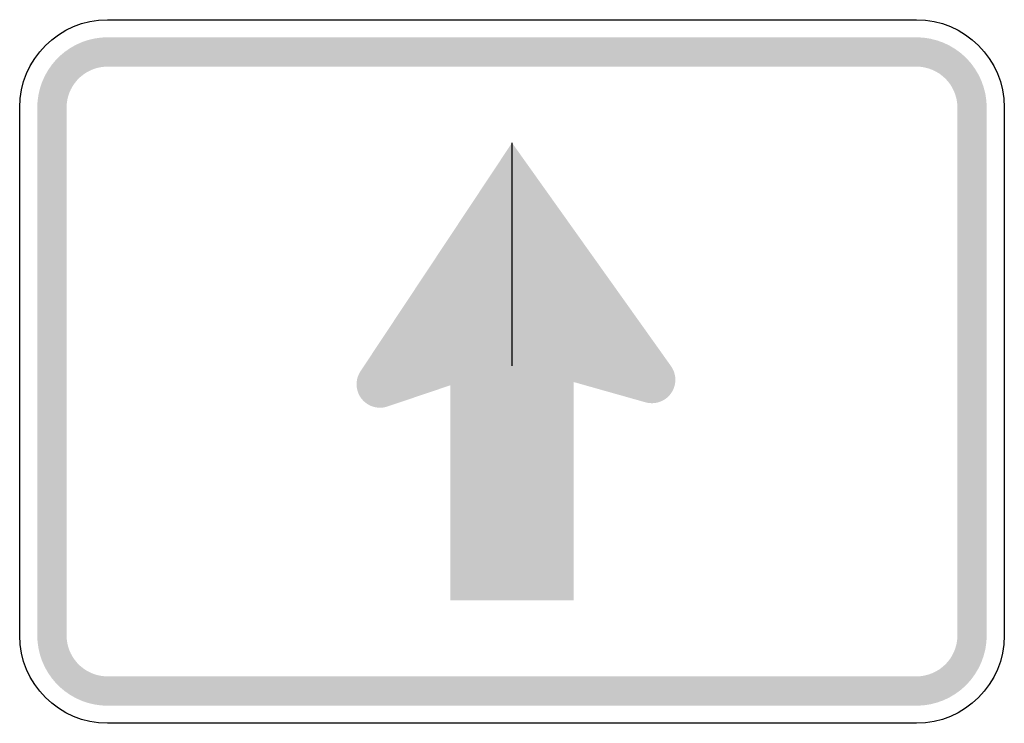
# Model space of a CAD drawing. Header units: inches. Extents: x -10.5 to 10.5, y -7.5 to 7.5.
import ezdxf

# ---------------------------------------------------------------- set-up
doc = ezdxf.new("R2010")
doc.units = ezdxf.units.IN
doc.header["$MEASUREMENT"] = 0

msp = doc.modelspace()

# ---------------------------------------------------------------- hatches: boundary and pattern name
for points in [[(-8.625, 7.125), (-8.763, 7.119), (-8.901, 7.099), (-9.035, 7.068), (-9.167, 7.024), (-9.294, 6.968), (-9.415, 6.9), (-9.529, 6.822), (-9.636, 6.734), (-9.734, 6.636), (-9.822, 6.529), (-9.9, 6.415), (-9.968, 6.294), (-10.024, 6.167), (-10.068, 6.035), (-10.099, 5.901), (-10.119, 5.763), (-10.125, 5.625), (-9.5, 5.625), (-9.496, 5.706), (-9.485, 5.786), (-9.467, 5.864), (-9.441, 5.941), (-9.408, 6.015), (-9.369, 6.086), (-9.323, 6.152), (-9.272, 6.214), (-9.214, 6.272), (-9.152, 6.323), (-9.086, 6.369), (-9.015, 6.408), (-8.941, 6.441), (-8.864, 6.467), (-8.786, 6.485), (-8.706, 6.496), (-8.625, 6.5), (-8.625, 7.125)], [(-8.625, 6.5), (8.625, 6.5), (8.625, 7.125), (-8.625, 7.125), (-8.625, 6.5)], [(10.125, 5.625), (10.118, 5.772), (10.096, 5.918), (10.06, 6.06), (10.011, 6.199), (9.948, 6.332), (9.872, 6.458), (9.785, 6.577), (9.686, 6.686), (9.577, 6.785), (9.458, 6.872), (9.332, 6.948), (9.199, 7.011), (9.06, 7.06), (8.918, 7.096), (8.772, 7.118), (8.625, 7.125), (8.625, 6.5), (8.711, 6.496), (8.796, 6.483), (8.879, 6.462), (8.96, 6.433), (9.037, 6.397), (9.111, 6.353), (9.18, 6.301), (9.244, 6.244), (9.301, 6.18), (9.353, 6.111), (9.397, 6.037), (9.433, 5.96), (9.462, 5.879), (9.483, 5.796), (9.496, 5.711), (9.5, 5.625), (10.125, 5.625)], [(-9.5, -5.625), (-9.5, 5.625), (-10.125, 5.625), (-10.125, -5.625), (-9.5, -5.625)], [(9.5, 5.625), (9.5, -5.625), (10.125, -5.625), (10.125, 5.625), (9.5, 5.625)], [(0, 4.875), (-3.232, 0.004), (-0.027, 0.148), (3.392, 0.114), (0, 4.875)], [(3.392, 0.114), (2.84, -0.655), (-0.004, 0.148), (0.343, 1.375), (3.392, 0.114)], [(-2.655, -0.746), (-0.041, 0.136), (-0.018, 0.521), (-1.681, 0.151), (-2.655, -0.746)], [(-2.625, 0.19), (-2.671, 0.207), (-2.719, 0.218), (-2.768, 0.225), (-2.817, 0.228), (-2.866, 0.225), (-2.914, 0.218), (-2.962, 0.205), (-3.008, 0.189), (-3.052, 0.168), (-3.094, 0.142), (-3.133, 0.113), (-3.17, 0.08), (-3.203, 0.043), (-3.232, 0.004), (-3.257, -0.038), (-3.277, -0.083), (-3.294, -0.129), (-3.306, -0.177), (-3.313, -0.225), (-3.315, -0.274), (-3.312, -0.323), (-3.305, -0.372), (-3.293, -0.419), (-3.276, -0.465), (-3.255, -0.51), (-3.23, -0.552), (-3.2, -0.591), (-3.167, -0.627), (-3.131, -0.66), (-3.091, -0.689), (-3.049, -0.714), (-3.005, -0.735), (-2.815, -0.272), (-2.625, 0.19)], [(-3.232, 0.004), (-2.655, -0.746), (-1.521, -0.339), (-1.53, 0.226), (-3.232, 0.004)], [(-1.312, 0.325), (-1.312, -4.875), (1.313, -4.875), (1.313, 0.325), (-1.312, 0.325)], [(3.174, 0.287), (3.128, 0.303), (3.08, 0.315), (3.032, 0.322), (2.983, 0.324), (2.934, 0.321), (2.885, 0.314), (2.837, 0.302), (2.791, 0.285), (2.747, 0.264), (2.705, 0.239), (2.666, 0.209), (2.63, 0.176), (2.597, 0.14), (2.568, 0.1), (2.543, 0.058), (2.522, 0.014), (2.505, -0.033), (2.494, -0.08), (2.487, -0.129), (2.484, -0.178), (2.487, -0.227), (2.494, -0.275), (2.506, -0.323), (2.523, -0.369), (2.544, -0.413), (2.57, -0.455), (2.599, -0.495), (2.632, -0.531), (2.669, -0.564), (2.708, -0.593), (2.75, -0.618), (2.795, -0.639), (2.984, -0.176), (3.174, 0.287)], [(2.795, -0.639), (2.841, -0.655), (2.889, -0.667), (2.937, -0.674), (2.986, -0.676), (3.035, -0.674), (3.084, -0.666), (3.131, -0.654), (3.177, -0.637), (3.222, -0.616), (3.264, -0.591), (3.303, -0.561), (3.339, -0.528), (3.372, -0.492), (3.401, -0.452), (3.426, -0.41), (3.447, -0.366), (3.463, -0.32), (3.475, -0.272), (3.482, -0.223), (3.484, -0.174), (3.482, -0.125), (3.474, -0.077), (3.462, -0.029), (3.446, 0.017), (3.424, 0.061), (3.399, 0.103), (3.37, 0.142), (3.337, 0.179), (3.3, 0.212), (3.261, 0.241), (3.218, 0.266), (3.174, 0.287), (2.984, -0.176), (2.795, -0.639)], [(-3.005, -0.735), (-2.958, -0.751), (-2.911, -0.763), (-2.862, -0.77), (-2.813, -0.772), (-2.764, -0.77), (-2.716, -0.763), (-2.668, -0.75), (-2.622, -0.734), (-2.578, -0.713), (-2.536, -0.687), (-2.496, -0.658), (-2.46, -0.625), (-2.427, -0.588), (-2.398, -0.549), (-2.373, -0.507), (-2.352, -0.462), (-2.336, -0.416), (-2.324, -0.368), (-2.317, -0.32), (-2.315, -0.271), (-2.317, -0.222), (-2.325, -0.173), (-2.337, -0.126), (-2.354, -0.079), (-2.375, -0.035), (-2.4, 0.007), (-2.43, 0.046), (-2.463, 0.082), (-2.499, 0.115), (-2.539, 0.144), (-2.581, 0.169), (-2.625, 0.19), (-2.815, -0.272), (-3.005, -0.735)], [(-10.125, -5.625), (-10.119, -5.763), (-10.099, -5.901), (-10.068, -6.035), (-10.024, -6.167), (-9.968, -6.294), (-9.9, -6.415), (-9.822, -6.529), (-9.734, -6.636), (-9.636, -6.734), (-9.529, -6.822), (-9.415, -6.9), (-9.294, -6.968), (-9.167, -7.024), (-9.035, -7.068), (-8.901, -7.099), (-8.763, -7.119), (-8.625, -7.125), (-8.625, -6.5), (-8.706, -6.496), (-8.786, -6.485), (-8.864, -6.467), (-8.941, -6.441), (-9.015, -6.408), (-9.086, -6.369), (-9.152, -6.323), (-9.214, -6.272), (-9.272, -6.214), (-9.323, -6.152), (-9.369, -6.086), (-9.408, -6.015), (-9.441, -5.941), (-9.467, -5.864), (-9.485, -5.786), (-9.496, -5.706), (-9.5, -5.625), (-10.125, -5.625)], [(8.625, -7.125), (8.772, -7.118), (8.918, -7.096), (9.06, -7.06), (9.199, -7.011), (9.332, -6.948), (9.458, -6.872), (9.577, -6.785), (9.686, -6.686), (9.785, -6.577), (9.872, -6.458), (9.948, -6.332), (10.011, -6.199), (10.06, -6.06), (10.096, -5.918), (10.118, -5.772), (10.125, -5.625), (9.5, -5.625), (9.496, -5.711), (9.483, -5.796), (9.462, -5.879), (9.433, -5.96), (9.397, -6.037), (9.353, -6.111), (9.301, -6.18), (9.244, -6.244), (9.18, -6.301), (9.111, -6.353), (9.037, -6.397), (8.96, -6.433), (8.879, -6.462), (8.796, -6.483), (8.711, -6.496), (8.625, -6.5), (8.625, -7.125)], [(8.625, -6.5), (-8.625, -6.5), (-8.625, -7.125), (8.625, -7.125), (8.625, -6.5)]]:
    msp.add_hatch(color=7).paths.add_polyline_path(points)

# ---------------------------------------------------------------- linework, layer by layer
at = {"color": 7}
msp.add_line((0, 4.875), (-0.004, 0.121), dxfattribs=at)
for points in [[(-8.625, 7.5), (8.625, 7.5)], [(-10.5, -5.625), (-10.5, 5.625)], [(10.5, 5.625), (10.5, -5.625)], [(8.625, -7.5), (-8.625, -7.5)]]:
    msp.add_lwpolyline(points, dxfattribs=at)
for points in [[(-10.5, 5.625), (-10.5, 6.661), (-9.661, 7.5), (-8.625, 7.5)], [(8.625, 7.5), (9.661, 7.5), (10.5, 6.661), (10.5, 5.625)], [(-8.625, -7.5), (-9.661, -7.5), (-10.5, -6.661), (-10.5, -5.625)], [(10.5, -5.625), (10.5, -6.661), (9.661, -7.5), (8.625, -7.5)]]:
    msp.add_open_spline(points, degree=3, dxfattribs=at)

doc.saveas('drawing.dxf')
